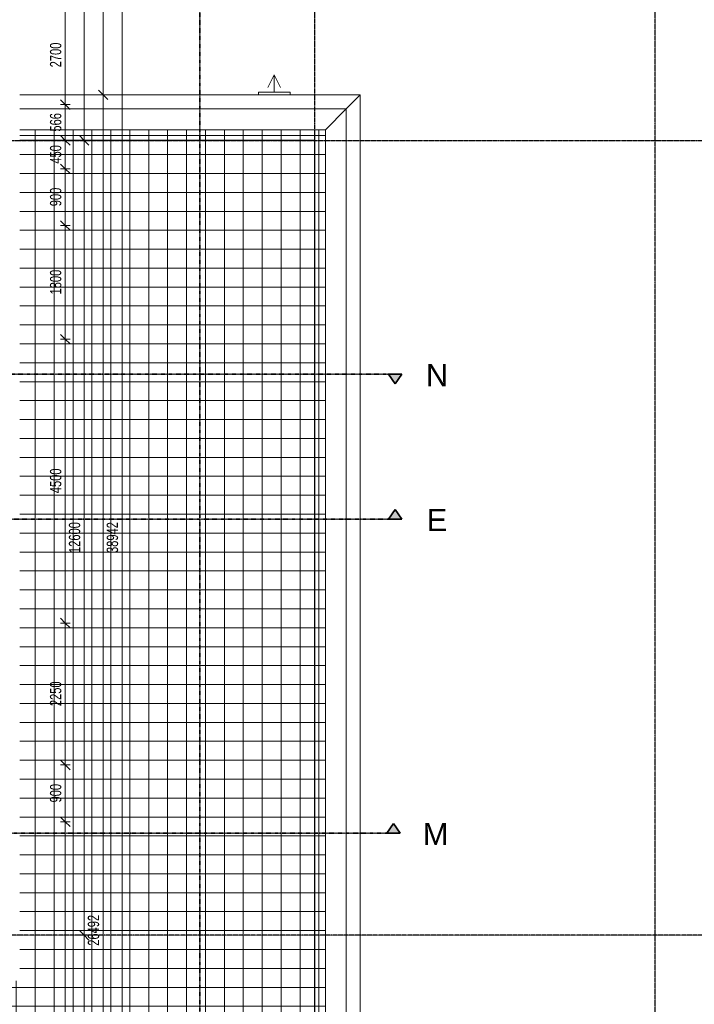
# Model space of a CAD drawing. Header units: millimetres. Extents: x -80560 to 110805, y -11020 to 52719.
# Tile 143 of 145: x 84216 to 94915, y 21507 to 37113. Entities that reach past the tile are written whole.
import ezdxf

# ---------------------------------------------------------------- set-up
doc = ezdxf.new("R2010")
doc.units = ezdxf.units.MM
doc.linetypes.add('CENTER2', pattern=[20, 8, -4, 4, -4])
doc.linetypes.add('DASHDOT2', pattern=[8, 4, -2, 0, -2])
for name, color, linetype, lineweight in [('A-ANNO-DIMS', 211, 'Continuous', 9), ('A-ANNO-DIMS-100', 211, 'Continuous', 9), ('A-DETL-MBND', 5, 'Continuous', 18), ('A-FLOR-HRAL', 11, 'Continuous', 18), ('A-GENM', 13, 'Continuous', 18), ('A-WALL', 113, 'Continuous', 35), ('G-ANNO-SYMB', 111, 'Continuous', 9), ('S-GRID', 1, 'Continuous', 9)]:
    doc.layers.add(name, color=color, linetype=linetype, lineweight=lineweight)
doc.styles.add('Arial_3', font='arial.ttf', dxfattribs={"height": 350})
doc.styles.add('Arial_5', font='arial.ttf', dxfattribs={"width": 0.7, "height": 180})
doc.dimstyles.new('n3o_1_8', dxfattribs={"dimscale": 304.8, "dimtxt": 183.646692, "dimasz": 0.492126, "dimexe": 0.246063, "dimexo": 0.0625, "dimgap": 0.032808, "dimtad": 1, "dimdec": 0, "dimdsep": 46, "dimtxsty": 'Arial_5', "dimblk1": 'OBLIQUE', "dimblk2": 'OBLIQUE', "dimsah": 1, "dimcen": 0.09, "dimdle": 0.246063, "dimazin": 0, "dimtfac": 1, "dimtdec": 4, "dimtix": 1, "dimtmove": 0, "dimatfit": 3, "dimfxl": 0.246063, "dimfxlon": 1, "dimtvp": 1, "dimtolj": 1, "dimtzin": 0, "dimarcsym": 2})

# ---------------------------------------------------------------- blocks, each defined once
blk = doc.blocks.new('Railing - Railing-30401384-DO_03 derde verdieping')
at = {"layer": 'A-DETL-MBND'}
for p, q in [((64002, 35202), (59321, 35202)), ((59321, 35197), (63997, 35197)), ((63997, 35197), (63997, 10153)), ((64002, 10148), (64002, 35202))]:
    blk.add_line(p, q, dxfattribs=at)
blk.add_open_spline([(64002, 35202), (64002, 35202), (64002, 35202), (64002, 35202), (64002, 35202), (64002, 35202), (64002, 35202), (64002, 35202), (64002, 35202), (64001, 35201), (64001, 35201), (64001, 35201), (64001, 35201), (64001, 35201), (64000, 35200), (64000, 35200), (64000, 35200), (64000, 35200), (64000, 35200), (64000, 35200), (64000, 35200), (63999, 35199), (63999, 35199), (63999, 35199), (63999, 35199), (63999, 35199), (63999, 35199), (63998, 35198), (63998, 35198), (63998, 35198), (63998, 35198), (63998, 35198), (63998, 35198), (63998, 35198), (63997, 35197), (63997, 35197)], degree=3, knots=[0, 0, 0, 0, 0.083333, 0.125, 0.166667, 0.208333, 0.229167, 0.25, 0.291667, 0.333333, 0.354167, 0.375, 0.395833, 0.416667, 0.4375, 0.458333, 0.479167, 0.5, 0.520833, 0.541667, 0.5625, 0.583333, 0.604167, 0.625, 0.645833, 0.666667, 0.6875, 0.708333, 0.75, 0.770833, 0.791667, 0.833333, 0.875, 0.916667, 1, 1, 1, 1], dxfattribs=at)
blk = doc.blocks.new('Basic Wall _ 41_WA_n3o_cladding_vertikaal_random_100mm_oorspronkelijk - ___-31301027-DO_03 derde verdieping')
at = {"layer": 'A-DETL-MBND'}
for p, q in [((64499, 35699), (64721, 35921)), ((64721, 35921), (64721, 9429))]:
    blk.add_line(p, q, dxfattribs=at)
blk = doc.blocks.new('Basic Wall _ 41_WA_n3o_cladding_vertikaal_random_100mm_oorspronkelijk - ___-31301033-DO_03 derde verdieping')
at = {"layer": 'A-DETL-MBND'}
for p, q in [((59321, 35921), (64721, 35921)), ((64721, 35921), (64499, 35699))]:
    blk.add_line(p, q, dxfattribs=at)
blk = doc.blocks.new('41_gen_mod_n3o_dakrand profiel - waterslag_roval_type barok_b 250-32989980-DO_03 derde verdieping')
at = {"layer": 'A-DETL-MBND'}
for p, q in [((-12671, 330), (12671, 330)), ((13001, 0), (12671, 330)), ((-13001, 0), (13001, 0))]:
    blk.add_line(p, q, dxfattribs=at)
blk = doc.blocks.new('41_gen_mod_n3o_dakrand profiel - waterslag_roval_type barok_b 250-32989945-DO_03 derde verdieping')
at = {"layer": 'A-DETL-MBND'}
for p, q in [((2700, 0), (-2478, 0)), ((2370, -330), (2700, 0)), ((2370, -330), (-2478, -330))]:
    blk.add_line(p, q, dxfattribs=at)
blk = doc.blocks.new('52_noodoverstort - noodoverstort 100x500-V300-DO_03 derde verdieping')
at = {"layer": 'A-DETL-MBND'}
for p, q in [((-100, 400), (0, 600)), ((0, 600), (100, 400)), ((0, 325), (0, 600)), ((250, 325), (-250, 325)), ((-250, 325), (-250, 282)), ((250, 282), (250, 325))]:
    blk.add_line(p, q, dxfattribs=at)
blk = doc.blocks.new('Section - 00_n3o_sectionmark_detailaanduiding-325618-DO_03 derde verdieping')
at = {"layer": 'G-ANNO-SYMB'}
blk.add_hatch(color=256, dxfattribs=at).paths.add_polyline_path([(0, 0), (1.05, 1.5), (2.1, 0)], flags=0)
at = {"layer": 'G-ANNO-SYMB', "linetype": 'DASHDOT2', "lineweight": 35}
for p, q in [((1.05, 1.5), (0, 0)), ((2.1, 0), (1.05, 1.5)), ((0, 0), (2.1, 0))]:
    blk.add_line(p, q, dxfattribs=at)
blk = doc.blocks.new('DIMBLOCK65-DO_03 derde verdieping')
at = {"layer": 'A-ANNO-DIMS-100'}
for p, q in [((84939, 37900), (84864, 37975)), ((84864, 37900), (85014, 37900)), ((84939, 37900), (84864, 37900)), ((84939, 37900), (84939, 35125)), ((84939, 37900), (85014, 37825)), ((84939, 35200), (84864, 35275)), ((85014, 35200), (84864, 35200)), ((84939, 35200), (85014, 35125)), ((84939, 35200), (85014, 35200))]:
    blk.add_line(p, q, dxfattribs=at)
at = {"layer": 'A-ANNO-DIMS-100', "color": 0, "insert": (84696, 36358), "char_height": 180, "width": 461.09, "attachment_point": 1, "rotation": 90, "line_spacing_factor": 0.941778, "style": 'Arial_5'}
blk.add_mtext('2700', dxfattribs=at)
blk = doc.blocks.new('_Oblique')
at = {"color": 0, "linetype": 'ByBlock', "lineweight": -2}
blk.add_line((-0.5, -0.5), (0.5, 0.5), dxfattribs=at)
blk = doc.blocks.new('DIMBLOCK66-DO_03 derde verdieping')
at = {"layer": 'A-ANNO-DIMS-100'}
for p, q in [((84939, 35766), (84864, 35841)), ((84864, 35766), (85014, 35766)), ((84939, 35766), (84864, 35766)), ((84939, 35841), (84939, 35200)), ((84939, 35766), (85014, 35691)), ((84939, 35200), (84864, 35275)), ((84864, 35200), (85014, 35200)), ((84939, 35200), (84864, 35200)), ((84939, 35200), (85014, 35125))]:
    blk.add_line(p, q, dxfattribs=at)
at = {"layer": 'A-ANNO-DIMS-100', "color": 0, "insert": (84696, 35339), "char_height": 180, "width": 345.82, "attachment_point": 1, "rotation": 90, "line_spacing_factor": 0.941778, "style": 'Arial_5'}
blk.add_mtext('566', dxfattribs=at)
blk = doc.blocks.new('DIMBLOCK67-DO_03 derde verdieping')
at = {"layer": 'A-ANNO-DIMS-100'}
for p, q in [((84939, 35200), (84864, 35275)), ((84864, 35200), (85014, 35200)), ((84939, 35200), (84864, 35200)), ((84939, 35200), (84939, 34750)), ((84939, 35200), (85014, 35125)), ((84939, 34750), (84864, 34825)), ((84864, 34750), (85014, 34750)), ((84939, 34750), (84864, 34750)), ((84939, 34750), (85014, 34675))]:
    blk.add_line(p, q, dxfattribs=at)
at = {"layer": 'A-ANNO-DIMS-100', "color": 0, "insert": (84696, 34831), "char_height": 180, "width": 345.82, "attachment_point": 1, "rotation": 90, "line_spacing_factor": 0.941778, "style": 'Arial_5'}
blk.add_mtext('450', dxfattribs=at)
blk = doc.blocks.new('DIMBLOCK68-DO_03 derde verdieping')
at = {"layer": 'A-ANNO-DIMS-100'}
for p, q in [((84939, 34750), (84864, 34825)), ((84864, 34750), (85014, 34750)), ((84939, 34750), (84864, 34750)), ((84939, 34750), (84939, 33850)), ((84939, 34750), (85014, 34675)), ((84939, 33850), (84864, 33925)), ((84864, 33850), (85014, 33850)), ((84939, 33850), (84864, 33850)), ((84939, 33850), (85014, 33775))]:
    blk.add_line(p, q, dxfattribs=at)
at = {"layer": 'A-ANNO-DIMS-100', "color": 0, "insert": (84696, 34156), "char_height": 180, "width": 345.82, "attachment_point": 1, "rotation": 90, "line_spacing_factor": 0.941778, "style": 'Arial_5'}
blk.add_mtext('900', dxfattribs=at)
blk = doc.blocks.new('DIMBLOCK69-DO_03 derde verdieping')
at = {"layer": 'A-ANNO-DIMS-100'}
for p, q in [((84939, 33850), (84864, 33925)), ((84864, 33850), (85014, 33850)), ((84939, 33850), (84864, 33850)), ((84939, 33850), (84939, 32050)), ((84939, 33850), (85014, 33775)), ((84939, 32050), (84864, 32125)), ((84864, 32050), (85014, 32050)), ((84939, 32050), (84864, 32050)), ((84939, 32050), (85014, 31975))]:
    blk.add_line(p, q, dxfattribs=at)
at = {"layer": 'A-ANNO-DIMS-100', "color": 0, "insert": (84696, 32758), "char_height": 180, "width": 461.09, "attachment_point": 1, "rotation": 90, "line_spacing_factor": 0.941778, "style": 'Arial_5'}
blk.add_mtext('1800', dxfattribs=at)
blk = doc.blocks.new('DIMBLOCK70-DO_03 derde verdieping')
at = {"layer": 'A-ANNO-DIMS-100'}
for p, q in [((84939, 32050), (84864, 32125)), ((84864, 32050), (85014, 32050)), ((84939, 32050), (84864, 32050)), ((84939, 32050), (84939, 27550)), ((84939, 32050), (85014, 31975)), ((84939, 27550), (84864, 27625)), ((84864, 27550), (85014, 27550)), ((84939, 27550), (84864, 27550)), ((84939, 27550), (85014, 27475))]:
    blk.add_line(p, q, dxfattribs=at)
at = {"layer": 'A-ANNO-DIMS-100', "color": 0, "insert": (84696, 29608), "char_height": 180, "width": 461.09, "attachment_point": 1, "rotation": 90, "line_spacing_factor": 0.941778, "style": 'Arial_5'}
blk.add_mtext('4500', dxfattribs=at)
blk = doc.blocks.new('DIMBLOCK71-DO_03 derde verdieping')
at = {"layer": 'A-ANNO-DIMS-100'}
for p, q in [((84939, 27550), (84864, 27625)), ((84864, 27550), (85014, 27550)), ((84939, 27550), (84864, 27550)), ((84939, 27550), (84939, 25300)), ((84939, 27550), (85014, 27475)), ((84939, 25300), (84864, 25375)), ((84864, 25300), (85014, 25300)), ((84939, 25300), (84864, 25300)), ((84939, 25300), (85014, 25225))]:
    blk.add_line(p, q, dxfattribs=at)
at = {"layer": 'A-ANNO-DIMS-100', "color": 0, "insert": (84696, 26233), "char_height": 180, "width": 461.09, "attachment_point": 1, "rotation": 90, "line_spacing_factor": 0.941778, "style": 'Arial_5'}
blk.add_mtext('2250', dxfattribs=at)
blk = doc.blocks.new('DIMBLOCK72-DO_03 derde verdieping')
at = {"layer": 'A-ANNO-DIMS-100'}
for p, q in [((84939, 25300), (84864, 25375)), ((84864, 25300), (85014, 25300)), ((84939, 25300), (84864, 25300)), ((84939, 25300), (84939, 24400)), ((84939, 25300), (85014, 25225)), ((84939, 24400), (84864, 24475)), ((84864, 24400), (85014, 24400)), ((84939, 24400), (84864, 24400)), ((84939, 24400), (85014, 24325))]:
    blk.add_line(p, q, dxfattribs=at)
at = {"layer": 'A-ANNO-DIMS-100', "color": 0, "insert": (84696, 24706), "char_height": 180, "width": 345.82, "attachment_point": 1, "rotation": 90, "line_spacing_factor": 0.941778, "style": 'Arial_5'}
blk.add_mtext('900', dxfattribs=at)
blk = doc.blocks.new('DIMBLOCK73-DO_03 derde verdieping')
at = {"layer": 'A-ANNO-DIMS-100'}
for p, q in [((84939, 24400), (84864, 24475)), ((84864, 24400), (85014, 24400)), ((84939, 24400), (84864, 24400)), ((84939, 24400), (84939, 17650)), ((84939, 24400), (85014, 24325)), ((84939, 17650), (84864, 17725)), ((84864, 17650), (85014, 17650)), ((84939, 17650), (84864, 17650)), ((84939, 17650), (85014, 17575))]:
    blk.add_line(p, q, dxfattribs=at)
at = {"layer": 'A-ANNO-DIMS-100', "color": 0, "insert": (84696, 20833), "char_height": 180, "width": 461.09, "attachment_point": 1, "rotation": 90, "line_spacing_factor": 0.941778, "style": 'Arial_5'}
blk.add_mtext('6750', dxfattribs=at)
blk = doc.blocks.new('DIMBLOCK169-DO_03 derde verdieping')
at = {"layer": 'A-ANNO-DIMS-100'}
for p, q in [((85239, 47800), (85164, 47875)), ((85314, 47800), (85164, 47800)), ((85239, 47800), (85239, 35200)), ((85239, 47800), (85314, 47725)), ((85239, 47800), (85314, 47800)), ((85239, 35200), (85164, 35275)), ((85314, 35200), (85164, 35200)), ((85239, 35200), (85314, 35125)), ((85239, 35200), (85314, 35200))]:
    blk.add_line(p, q, dxfattribs=at)
at = {"layer": 'A-ANNO-DIMS-100', "color": 0, "insert": (84996, 41260), "char_height": 180, "width": 576.37, "attachment_point": 1, "rotation": 90, "line_spacing_factor": 0.941778, "style": 'Arial_5'}
blk.add_mtext('12600', dxfattribs=at)
blk = doc.blocks.new('DIMBLOCK170-DO_03 derde verdieping')
at = {"layer": 'A-ANNO-DIMS-100'}
for p, q in [((85239, 35200), (85164, 35275)), ((85314, 35200), (85164, 35200)), ((85239, 35200), (85239, 22600)), ((85239, 35200), (85314, 35125)), ((85239, 35200), (85314, 35200)), ((85239, 22600), (85164, 22675)), ((85314, 22600), (85164, 22600)), ((85239, 22600), (85314, 22525)), ((85239, 22600), (85314, 22600))]:
    blk.add_line(p, q, dxfattribs=at)
at = {"layer": 'A-ANNO-DIMS-100', "color": 0, "insert": (84996, 28660), "char_height": 180, "width": 576.37, "attachment_point": 1, "rotation": 90, "line_spacing_factor": 0.941778, "style": 'Arial_5'}
blk.add_mtext('12600', dxfattribs=at)
blk = doc.blocks.new('DIMBLOCK171-DO_03 derde verdieping')
at = {"layer": 'A-ANNO-DIMS-100'}
for p, q in [((85239, 22600), (85164, 22675)), ((85314, 22600), (85164, 22600)), ((85239, 22600), (85239, 10000)), ((85239, 22600), (85314, 22525)), ((85239, 22600), (85314, 22600)), ((85239, 10000), (85164, 10075)), ((85314, 10000), (85164, 10000)), ((85239, 10000), (85314, 9925)), ((85239, 10000), (85314, 10000))]:
    blk.add_line(p, q, dxfattribs=at)
at = {"layer": 'A-ANNO-DIMS-100', "color": 0, "insert": (84996, 16060), "char_height": 180, "width": 576.37, "attachment_point": 1, "rotation": 90, "line_spacing_factor": 0.941778, "style": 'Arial_5'}
blk.add_mtext('12600', dxfattribs=at)
blk = doc.blocks.new('DIMBLOCK174-DO_03 derde verdieping')
at = {"layer": 'A-ANNO-DIMS-100'}
for p, q in [((85539, 35921), (85464, 35996)), ((85464, 35921), (85614, 35921)), ((85539, 35921), (85464, 35921)), ((85539, 9354), (85539, 35921)), ((85539, 35921), (85614, 35846)), ((85539, 9429), (85464, 9504)), ((85464, 9429), (85614, 9429)), ((85539, 9429), (85464, 9429)), ((85539, 9429), (85614, 9354))]:
    blk.add_line(p, q, dxfattribs=at)
at = {"layer": 'A-ANNO-DIMS-100', "color": 0, "insert": (85296, 22435), "char_height": 180, "width": 576.37, "attachment_point": 1, "rotation": 90, "line_spacing_factor": 0.941778, "style": 'Arial_5'}
blk.add_mtext('26492', dxfattribs=at)
blk = doc.blocks.new('DIMBLOCK175-DO_03 derde verdieping')
at = {"layer": 'A-ANNO-DIMS-100'}
for p, q in [((85539, 48371), (85464, 48446)), ((85539, 35921), (85539, 48446)), ((85464, 48371), (85614, 48371)), ((85539, 48371), (85464, 48371)), ((85539, 48371), (85614, 48296)), ((85539, 35921), (85464, 35996)), ((85464, 35921), (85614, 35921)), ((85539, 35921), (85464, 35921)), ((85539, 35921), (85614, 35846))]:
    blk.add_line(p, q, dxfattribs=at)
at = {"layer": 'A-ANNO-DIMS-100', "color": 0, "insert": (85296, 41906), "char_height": 180, "width": 576.37, "attachment_point": 1, "rotation": 90, "line_spacing_factor": 0.941778, "style": 'Arial_5'}
blk.add_mtext('12450', dxfattribs=at)
blk = doc.blocks.new('DIMBLOCK176-DO_03 derde verdieping')
at = {"layer": 'A-ANNO-DIMS-100'}
for p, q in [((85839, 48371), (85764, 48446)), ((85839, 48446), (85839, 9354)), ((85764, 48371), (85914, 48371)), ((85839, 48371), (85764, 48371)), ((85839, 48371), (85914, 48296)), ((85839, 9429), (85764, 9504)), ((85764, 9429), (85914, 9429)), ((85839, 9429), (85764, 9429)), ((85839, 9429), (85914, 9354))]:
    blk.add_line(p, q, dxfattribs=at)
at = {"layer": 'A-ANNO-DIMS-100', "color": 0, "insert": (85596, 28660), "char_height": 180, "width": 576.37, "attachment_point": 1, "rotation": 90, "line_spacing_factor": 0.941778, "style": 'Arial_5'}
blk.add_mtext('38942', dxfattribs=at)

msp = doc.modelspace()

# ---------------------------------------------------------------- hatches: boundary and pattern name
at = {"layer": 'A-DETL-MBND'}
h = msp.add_hatch(dxfattribs=at)
h.set_pattern_fill('FP_187', color=256, style=0, pattern_type=2)
h.set_pattern_definition([(270, (83862.32, 22675), (300, 2e-14), []), (0, (83862.32, 22675), (0, 300), [])])
h.paths.add_polyline_path([(88576.4, 9981), (89063.8, 9981), (89063.8, 35369), (84215.8, 35369), (84215.8, 35202.5), (88897.3, 35201.8), (88896.6, 10147.5), (78815.8, 10147.5), (78815.8, 9981), (88282.7, 9981)], flags=0)
h.paths.add_polyline_path([(83437.1, 10152.5), (88892.3, 10152.5), (88892.3, 35197.5), (84215.8, 35197.5), (84215.8, 21879), (83003.8, 21879), (83003.8, 21816), (82503.8, 21816), (82503.8, 21879), (78815.8, 21879), (78815.8, 10152.5), (83290.3, 10152.5)], flags=0)

# ---------------------------------------------------------------- linework, layer by layer
at = {"layer": 'G-ANNO-SYMB', "linetype": 'DASHDOT2', "lineweight": 35}
for p, q in [((87072, 48500.7), (87072, 9133.2)), ((33830, 31493.3), (90277.4, 31493.3)), ((33828.6, 29198), (90277.4, 29198)), ((33891.1, 24220.1), (90250.9, 24220.1))]:
    msp.add_line(p, q, dxfattribs=at)
at = {"layer": 'S-GRID', "linetype": 'CENTER2', "lineweight": 25}
for p, q in [((88894.8, 4383.3), (88894.8, 52119.1)), ((94294.8, 4383.3), (94294.8, 52119.1)), ((29945.3, 35200), (110204.9, 35200)), ((110204.9, 22600), (29945.3, 22600))]:
    msp.add_line(p, q, dxfattribs=at)

# ---------------------------------------------------------------- block references
at = {"layer": 'A-FLOR-HRAL'}
msp.add_blockref('Railing - Railing-30401384-DO_03 derde verdieping', (24894.8, 0), dxfattribs=at)
at = {"layer": 'A-GENM'}
for name, p in [('52_noodoverstort - noodoverstort 100x500-V300-DO_03 derde verdieping', (88253.8, 35639)), ('41_gen_mod_n3o_dakrand profiel - waterslag_roval_type barok_b 250-32989945-DO_03 derde verdieping', (86693.8, 35699))]:
    msp.add_blockref(name, p, dxfattribs=at)
at = {"layer": 'A-GENM', "rotation": 89.99999999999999}
msp.add_blockref('41_gen_mod_n3o_dakrand profiel - waterslag_roval_type barok_b 250-32989980-DO_03 derde verdieping', (89393.8, 22698), dxfattribs=at)
at = {"layer": 'A-WALL', "lineweight": 18}
for name in ['Basic Wall _ 41_WA_n3o_cladding_vertikaal_random_100mm_oorspronkelijk - ___-31301033-DO_03 derde verdieping', 'Basic Wall _ 41_WA_n3o_cladding_vertikaal_random_100mm_oorspronkelijk - ___-31301027-DO_03 derde verdieping']:
    msp.add_blockref(name, (24894.8, 0), dxfattribs=at)
at = {"layer": 'G-ANNO-SYMB', "linetype": 'DASHDOT2', "lineweight": 35, "xscale": 99.99999999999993, "yscale": 99.99999999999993, "zscale": 99.99999999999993, "rotation": 180}
msp.add_blockref('Section - 00_n3o_sectionmark_detailaanduiding-325618-DO_03 derde verdieping', (90277.4, 31493.3), dxfattribs=at)
at = {"layer": 'G-ANNO-SYMB', "linetype": 'DASHDOT2', "lineweight": 35, "extrusion": (0, 0, -1), "xscale": 99.99999999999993, "yscale": 99.99999999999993, "zscale": 99.99999999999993}
for p in [(-90277.4, 29198), (-90250.9, 24220.1)]:
    msp.add_blockref('Section - 00_n3o_sectionmark_detailaanduiding-325618-DO_03 derde verdieping', p, dxfattribs=at)

# ---------------------------------------------------------------- texts
at = {"layer": 'G-ANNO-SYMB', "char_height": 350, "attachment_point": 1, "style": 'Arial_3'}
for s, insert, width in [('N', (90657.6, 31653.3), 432.911), ('E', (90671.1, 29358), 400.844), ('M', (90608.1, 24380.1), 489.029)]:
    msp.add_mtext(s, dxfattribs=dict(at, insert=insert, width=width))

# ---------------------------------------------------------------- dimensions: what is measured, and where the dimension line sits
at = {"layer": 'A-ANNO-DIMS'}
for base, p1, p2, override, picture, middle in [((85539.4, 48371), (85464.4, 35921), (85464.4, 48371), {"dimpost": '<>', "dimfxl": 12450}, 'DIMBLOCK175-DO_03 derde verdieping', (85437.5, 42146)), ((85839.4, 9429), (85764.4, 48371), (85764.4, 9429), {"dimpost": '<>', "dimfxl": 38942}, 'DIMBLOCK176-DO_03 derde verdieping', (85737.5, 28900)), ((85239.4, 35200), (85314.4, 47800), (85314.4, 35200), {"dimpost": '<>', "dimfxl": 12600}, 'DIMBLOCK169-DO_03 derde verdieping', (85137.5, 41500)), ((84939.4, 35200), (84864.4, 37900), (85014.4, 35200), {"dimpost": '<>', "dimfxl": 2704.163457}, 'DIMBLOCK65-DO_03 derde verdieping', (84837.5, 36550)), ((85539.4, 35921), (85464.4, 9429), (85464.4, 35921), {"dimpost": '<>', "dimfxl": 26492}, 'DIMBLOCK174-DO_03 derde verdieping', (85437.5, 22675)), ((84939.4, 35200), (84864.4, 35766), (84864.4, 35200), {"dimpost": '<>', "dimfxl": 566}, 'DIMBLOCK66-DO_03 derde verdieping', (84837.5, 35483)), ((84939.4, 34750), (84864.4, 35200), (84864.4, 34750), {"dimpost": '<>', "dimfxl": 450}, 'DIMBLOCK67-DO_03 derde verdieping', (84837.5, 34975)), ((85239.4, 22600), (85314.4, 35200), (85314.4, 22600), {"dimpost": '<>', "dimfxl": 12600}, 'DIMBLOCK170-DO_03 derde verdieping', (85137.5, 28900)), ((84939.4, 33850), (84864.4, 34750), (84864.4, 33850), {"dimpost": '<>', "dimfxl": 900}, 'DIMBLOCK68-DO_03 derde verdieping', (84837.5, 34300)), ((84939.4, 32050), (84864.4, 33850), (84864.4, 32050), {"dimpost": '<>', "dimfxl": 1800}, 'DIMBLOCK69-DO_03 derde verdieping', (84837.5, 32950)), ((84939.4, 27550), (84864.4, 32050), (84864.4, 27550), {"dimpost": '<>', "dimfxl": 4500}, 'DIMBLOCK70-DO_03 derde verdieping', (84837.5, 29800)), ((84939.4, 25300), (84864.4, 27550), (84864.4, 25300), {"dimpost": '<>', "dimfxl": 2250}, 'DIMBLOCK71-DO_03 derde verdieping', (84837.5, 26425)), ((84939.4, 24400), (84864.4, 25300), (84864.4, 24400), {"dimpost": '<>', "dimfxl": 900}, 'DIMBLOCK72-DO_03 derde verdieping', (84837.5, 24850)), ((84939.4, 17650), (84864.4, 24400), (84864.4, 17650), {"dimpost": '<>', "dimfxl": 6750}, 'DIMBLOCK73-DO_03 derde verdieping', (84837.5, 21025)), ((85239.4, 10000), (85314.4, 22600), (85314.4, 10000), {"dimpost": '<>', "dimfxl": 12600}, 'DIMBLOCK171-DO_03 derde verdieping', (85137.5, 16300))]:
    dim = msp.add_linear_dim(base=base, p1=p1, p2=p2, angle=90, dimstyle='n3o_1_8', override=override, dxfattribs=at)
    dim.commit()
    dim.dimension.update_dxf_attribs({"geometry": picture, "text_midpoint": middle})

doc.saveas('drawing.dxf')
